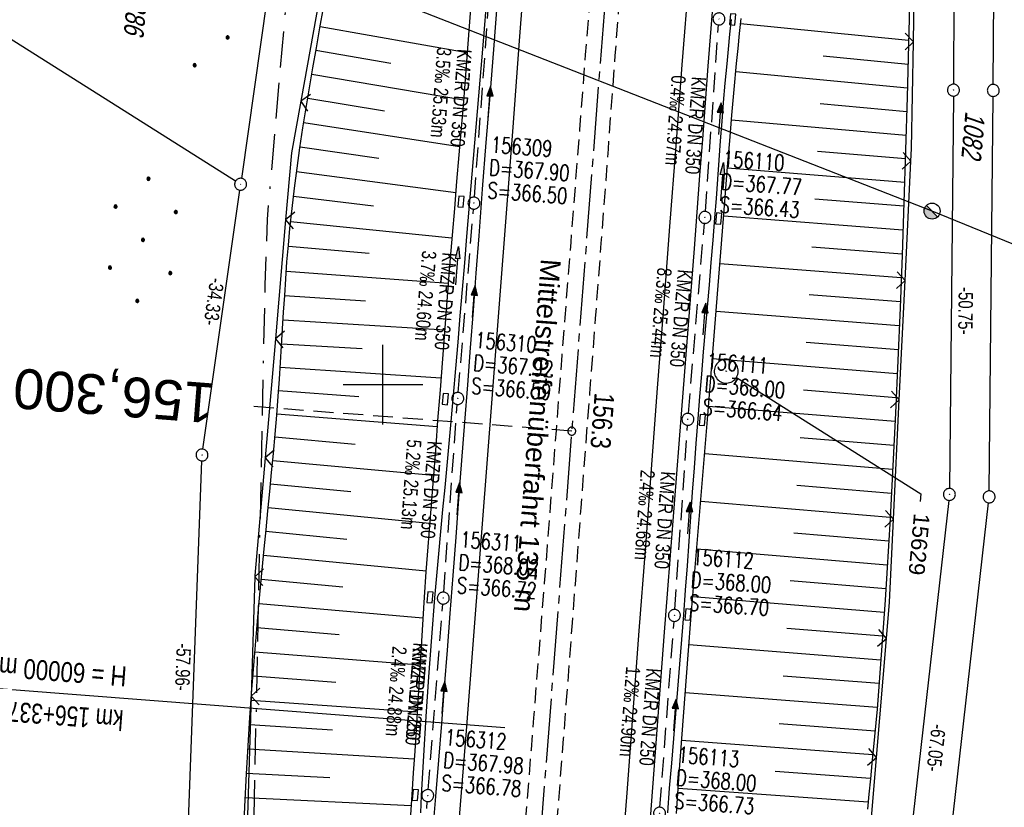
# Model space of a CAD drawing. Extents: x 510944 to 511312, y 468631 to 469578.
# Tile 17 of 30: x 511054 to 511178, y 469147 to 469246. Entities that reach past the tile are written whole.
import ezdxf
from ezdxf import colors
from ezdxf.entities.mleader import LeaderData, LeaderLine
from ezdxf.enums import TextEntityAlignment as Align
from ezdxf.math import Vec2, Vec3

# ---------------------------------------------------------------- set-up
doc = ezdxf.new("R2010")
doc.units = 0
doc.header["$LTSCALE"] = 10
doc.header["$MEASUREMENT"] = 0
for name, pattern in [('ACAD_ISO16W100', [73, 15, -6.5, 15, -6.5, 15, -7, 1, -7]), ('ACHSE', [5.5, 4, -0.5, 0.5, -0.5]), ('AUSGEZOGEN', [0]), ('LT00', [0]), ('LT03', [0.5, 0.3, -0.2]), ('LT11', [0.3, 0.2, -0.1]), ('LT17', [0.15, 0.1, -0.05]), ('STRICHLINIE2', [0.375, 0.25, -0.125])]:
    doc.linetypes.add(name, pattern=pattern)
doc.layers.get('0').update_dxf_attribs({"linetype": 'LT00'})
for name, color, linetype in [('--EK_FBR', 1, 'LT00'), ('--EK_Halt-Pfeil', 4, 'LT00'), ('--EK_Haltung', 7, 'STRICHLINIE2'), ('--EK_Haltung-Text', 140, 'LT00'), ('--EK_Schacht-Text', 5, 'LT00'), ('--EK_ST-93-1', 30, 'LT17'), ('--EL_DFK_AB_L', 21, 'LT00'), ('--EL_DFK_AB_P', 7, 'LT00'), ('--EL_Halt-Pfeil', 4, 'LT00'), ('--EL_Haltung', 182, 'STRICHLINIE2'), ('--EL_Haltung-Text', 182, 'LT00'), ('-AX-093', 35, 'ACHSE'), ('-GRA-20W', 20, 'LT00'), ('-ST-93-1', 250, 'LT00'), ('ABSTAND', 8, 'LT00'), ('BAB-KABEL', 220, 'ACAD_ISO16W100'), ('DFK_AB_L', 21, 'LT00'), ('DFK_AB_P', 7, 'LT00'), ('DFK_FLUR_NR', 250, 'LT00'), ('DFK_GZPKT', 250, 'LT00'), ('DFK_KATASTER', 250, 'LT00'), ('DFK_NUTZUNG', 250, 'LT00'), ('FESTPKT_TEXT_A', 211, 'LT00'), ('MITTELSTREIFEN-Ü_LINIE', 250, 'LT11'), ('MITTELSTREIFEN-Ü_TEXT', 250, 'LT03'), ('PFEIL', 140, 'AUSGEZOGEN'), ('STROM_FREILTG', 80, 'STROMFREILEITUNG'), ('STROM_TEXT', 80, 'Continuous'), ('V098_AFBR_BAB', 250, 'LT00'), ('V098_BOESCH', 250, 'LT00'), ('V098_BOSCHUNG', 250, 'LT00'), ('V098_GRABEN', 250, 'LT00'), ('V098_KA_PRUF', 182, 'LT00'), ('V098_LD_MARK', 250, 'LT00'), ('V098_PKT_AU', 211, 'LT00'), ('V098_RASTER', 250, 'LT00'), ('V098_SINKK', 182, 'LT00'), ('V098_ZAUN', 40, 'LT00')]:
    doc.layers.add(name, color=color, linetype=linetype)
doc.styles.add('Arial', font='ARIAL.TTF')
doc.styles.add('Beschrift', font='ARIAL.TTF')
doc.styles.add('Haltungsbeschriftung', font='ARIAL.TTF', dxfattribs={"width": 0.75})
doc.styles.add('schachtbeschriftung', font='romans.shx', dxfattribs={"width": 0.75, "height": 2})
doc.styles.get("Standard").update_dxf_attribs({"font": 'ARIAL.TTF'})
doc.styles.add('Strom', font='txt-alt.shx')
doc.linetypes.add('STROMFREILEITUNG', pattern='A,12.7,-5.5,["xx",Strom,S=2.5,R=0,X=-2.6,Y=-0.85],-4.35', length=22.55)

# ---------------------------------------------------------------- blocks, each defined once
blk = doc.blocks.new('SYMB7010')
at = {"color": 0, "linetype": 'ByBlock'}
for points in [[(-0.031408, 0.499213), (-0.093728, 0.49134), (-0.15457, 0.475719), (-0.212975, 0.452595), (-0.268021, 0.422333), (-0.31884, 0.385411), (-0.36463, 0.342411), (-0.40467, 0.29401), (-0.438329, 0.240973), (-0.465074, 0.184136), (-0.484486, 0.124395), (-0.496256, 0.062692), (-0.5002, 0)], [(-0.5002, 0), (-0.496256, -0.062692), (-0.484486, -0.124395), (-0.465075, -0.184136), (-0.438329, -0.240973), (-0.404671, -0.29401), (-0.36463, -0.342411), (-0.31884, -0.385411), (-0.268021, -0.422333), (-0.212975, -0.452595), (-0.154571, -0.475719), (-0.093728, -0.49134), (-0.031408, -0.499213), (0.031408, -0.499213)], [(0.5002, 0), (0.496256, 0.062692), (0.484485, 0.124395), (0.465074, 0.184136), (0.438329, 0.240973), (0.40467, 0.29401), (0.36463, 0.342411), (0.31884, 0.385411), (0.268021, 0.422333), (0.212975, 0.452595), (0.15457, 0.475719), (0.093728, 0.49134), (0.031408, 0.499213), (-0.031408, 0.499213)], [(0.031408, -0.499213), (0.093728, -0.491341), (0.15457, -0.475719), (0.212975, -0.452595), (0.268021, -0.422333), (0.31884, -0.385411), (0.36463, -0.342411), (0.404671, -0.294011), (0.438329, -0.240974), (0.465075, -0.184136), (0.484486, -0.124395), (0.496256, -0.062692), (0.500201, 0)]]:
    blk.add_lwpolyline(points, dxfattribs=at)
blk = doc.blocks.new('SYMB0003')
at = {"color": 0, "linetype": 'ByBlock'}
for p, q in [((-0.015712, 0), (0.010166, 0.012015)), ((0, -0.021257), (-0.015712, 0)), ((0.010166, 0.012015), (0, -0.021257))]:
    blk.add_line(p, q, dxfattribs=at)
for points in [[(-0.031395, 0.499013), (-0.093691, 0.491144), (-0.154509, 0.475528), (-0.21289, 0.452414), (-0.267913, 0.422164), (-0.318712, 0.385257), (-0.364484, 0.342274), (-0.404509, 0.293893), (-0.438154, 0.240877), (-0.464888, 0.184062), (-0.484292, 0.124345), (-0.496058, 0.062667), (-0.5, 0)], [(0.5, 0), (0.496057, 0.062667), (0.484292, 0.124345), (0.464888, 0.184062), (0.438153, 0.240877), (0.404509, 0.293893), (0.364484, 0.342274), (0.318712, 0.385257), (0.267913, 0.422164), (0.21289, 0.452414), (0.154509, 0.475528), (0.093691, 0.491144), (0.031395, 0.499013), (-0.031395, 0.499013)], [(-0.5, 0), (-0.496058, -0.062667), (-0.484292, -0.124345), (-0.464888, -0.184062), (-0.438154, -0.240877), (-0.404509, -0.293893), (-0.364485, -0.342274), (-0.318712, -0.385257), (-0.267914, -0.422164), (-0.21289, -0.452414), (-0.154509, -0.475529), (-0.093691, -0.491144), (-0.031395, -0.499014), (0.031395, -0.499014)], [(0.031395, -0.499014), (0.093691, -0.491144), (0.154509, -0.475529), (0.21289, -0.452414), (0.267914, -0.422164), (0.318712, -0.385257), (0.364485, -0.342274), (0.404509, -0.293893), (0.438154, -0.240877), (0.464889, -0.184062), (0.484292, -0.124345), (0.496058, -0.062667), (0.5, 0)]]:
    blk.add_lwpolyline(points, dxfattribs=at)
blk = doc.blocks.new('Ackerland7')
at = {"layer": 'DFK_NUTZUNG', "color": 0, "linetype": 'ByBlock'}
for p, q in [((-4, 3.93), (-4, 3.67)), ((-3.95, 3.63), (-3.95, 3.97)), ((-3.9, 3.99), (-3.9, 3.61)), ((-3.85, 3.6), (-3.85, 4)), ((-3.8, 3.99), (-3.8, 3.61)), ((-3.75, 3.63), (-3.75, 3.97)), ((-3.7, 3.93), (-3.7, 3.67)), ((-3.65, 3.8), (-3.65, 3.8)), ((3.7, 3.93), (3.7, 3.67)), ((3.75, 3.63), (3.75, 3.97)), ((3.8, 3.99), (3.8, 3.61)), ((3.85, 3.6), (3.85, 4)), ((3.9, 3.99), (3.9, 3.61)), ((3.95, 3.63), (3.95, 3.97)), ((4, 3.93), (4, 3.67)), ((4.05, 3.8), (4.05, 3.8)), ((-7.85, 0.13), (-7.85, -0.13)), ((-7.8, -0.17), (-7.8, 0.17)), ((-7.75, 0.19), (-7.75, -0.19)), ((-7.7, -0.2), (-7.7, 0.2)), ((-7.65, 0.19), (-7.65, -0.19)), ((-7.6, -0.17), (-7.6, 0.17)), ((-7.55, 0.13), (-7.55, -0.13)), ((-7.5, 0), (-7.5, 0)), ((-0.15, 0.13), (-0.15, -0.13)), ((-0.1, -0.17), (-0.1, 0.17)), ((-0.05, 0.19), (-0.05, -0.19)), ((0, -0.2), (0, 0.2)), ((0.05, 0.19), (0.05, -0.19)), ((0.1, -0.17), (0.1, 0.17)), ((0.15, 0.13), (0.15, -0.13)), ((0.2, 0), (0.2, 0)), ((7.55, 0.13), (7.55, -0.13)), ((7.6, -0.17), (7.6, 0.17)), ((7.65, 0.19), (7.65, -0.19)), ((7.7, -0.2), (7.7, 0.2)), ((7.75, 0.19), (7.75, -0.19)), ((7.8, -0.17), (7.8, 0.17)), ((7.85, 0.13), (7.85, -0.13)), ((7.9, 0), (7.9, 0)), ((-4, -3.67), (-4, -3.93)), ((-3.95, -3.97), (-3.95, -3.63)), ((-3.9, -3.61), (-3.9, -3.99)), ((-3.85, -4), (-3.85, -3.6)), ((-3.8, -3.61), (-3.8, -3.99)), ((-3.75, -3.97), (-3.75, -3.63)), ((-3.7, -3.67), (-3.7, -3.93)), ((3.7, -3.67), (3.7, -3.93)), ((3.75, -3.97), (3.75, -3.63)), ((3.8, -3.61), (3.8, -3.99)), ((3.85, -4), (3.85, -3.6)), ((3.9, -3.61), (3.9, -3.99)), ((3.95, -3.97), (3.95, -3.63)), ((4, -3.67), (4, -3.93)), ((-3.65, -3.8), (-3.65, -3.8)), ((4.05, -3.8), (4.05, -3.8))]:
    blk.add_line(p, q, dxfattribs=at)
for points in [[(-3.65, 3.8), (-3.67, 3.89), (-3.73, 3.96), (-3.81, 3.99), (-3.89, 3.99), (-3.97, 3.96), (-4.03, 3.89), (-4.05, 3.8), (-4.03, 3.71), (-3.97, 3.64), (-3.89, 3.6), (-3.81, 3.6), (-3.73, 3.64), (-3.67, 3.71), (-3.65, 3.8)], [(4.05, 3.8), (4.03, 3.89), (3.97, 3.96), (3.89, 3.99), (3.81, 3.99), (3.73, 3.96), (3.67, 3.89), (3.65, 3.8), (3.67, 3.71), (3.73, 3.64), (3.81, 3.61), (3.89, 3.61), (3.97, 3.64), (4.03, 3.71), (4.05, 3.8)], [(-7.5, 0), (-7.52, 0.09), (-7.58, 0.16), (-7.66, 0.19), (-7.74, 0.19), (-7.82, 0.16), (-7.88, 0.09), (-7.9, 0)], [(0.2, 0), (0.18, 0.09), (0.12, 0.16), (0.04, 0.19), (-0.04, 0.19), (-0.12, 0.16), (-0.18, 0.09), (-0.2, 0)], [(-0.2, 0), (-0.18, -0.09), (-0.12, -0.16), (-0.04, -0.19), (0.04, -0.19), (0.12, -0.16), (0.18, -0.09), (0.2, 0)], [(7.9, 0), (7.88, 0.09), (7.82, 0.16), (7.74, 0.19), (7.66, 0.19), (7.58, 0.16), (7.52, 0.09), (7.5, 0)], [(7.5, 0), (7.52, -0.09), (7.58, -0.16), (7.66, -0.19), (7.74, -0.19), (7.82, -0.16), (7.88, -0.09), (7.9, 0)], [(-7.9, 0), (-7.88, -0.09), (-7.82, -0.16), (-7.74, -0.19), (-7.66, -0.19), (-7.58, -0.16), (-7.52, -0.09), (-7.5, 0)], [(-3.65, -3.8), (-3.67, -3.71), (-3.73, -3.64), (-3.81, -3.61), (-3.89, -3.61), (-3.97, -3.64), (-4.03, -3.71), (-4.05, -3.8), (-4.03, -3.89), (-3.97, -3.96), (-3.89, -3.99), (-3.81, -3.99), (-3.73, -3.96), (-3.67, -3.89), (-3.65, -3.8)], [(4.05, -3.8), (4.03, -3.71), (3.97, -3.64), (3.89, -3.61), (3.81, -3.61), (3.73, -3.64), (3.67, -3.71), (3.65, -3.8), (3.67, -3.89), (3.73, -3.96), (3.81, -3.99), (3.89, -3.99), (3.97, -3.96), (4.03, -3.89), (4.05, -3.8)]]:
    blk.add_lwpolyline(points, dxfattribs=at)
blk = doc.blocks.new('Pfreil3')
at = {"layer": 'PFEIL'}
blk.add_hatch(color=256, dxfattribs=at).paths.add_polyline_path([(-1.55, 0.27), (-1.55, -0.27), (0, 0)])
for p, q in [((-1.55, 0), (-4.83, 0)), ((-1.55, -0.27), (-1.55, 0.27)), ((-1.55, 0.27), (0, 0)), ((0, 0), (-1.55, -0.27))]:
    blk.add_line(p, q, dxfattribs=at)
blk = doc.blocks.new('SYMB0024')
at = {"color": 0, "linetype": 'ByBlock'}
for p, q in [((-0.5, 0.5), (0, 0)), ((0, 0), (0.5, 0.5))]:
    blk.add_line(p, q, dxfattribs=at)
blk = doc.blocks.new('SYMB0652')
at = {"color": 0, "linetype": 'ByBlock'}
blk.add_lwpolyline([(-0.15, -0.075), (0.15, -0.075), (0.15, 0.075), (-0.15, 0.075), (-0.15, -0.075)], dxfattribs=at)
blk = doc.blocks.new('SYMB0070')
at = {"color": 0, "linetype": 'ByBlock'}
for p, q in [((-0.5, 0), (0.2, 0)), ((0.5, 0), (0.2, 0.1)), ((0.2, 0.1), (0.2, 0)), ((0.468, 0), (0.21, 0.086)), ((0.21, 0.086), (0.21, -0.086)), ((0.21, -0.086), (0.468, 0)), ((0.22, -0.072), (0.437, 0)), ((0.23, -0.058), (0.405, 0)), ((0.24, -0.045), (0.374, 0)), ((0.342, 0), (0.25, 0.031)), ((0.25, 0.031), (0.25, -0.031)), ((0.25, -0.031), (0.342, 0)), ((0.26, -0.017), (0.31, 0)), ((0.27, -0.003), (0.279, 0))]:
    blk.add_line(p, q, dxfattribs=at)
for points in [[(0.2, 0), (0.2, -0.1), (0.5, 0)], [(0.437, 0), (0.22, 0.072), (0.22, -0.072)], [(0.405, 0), (0.23, 0.058), (0.23, -0.058)], [(0.374, 0), (0.24, 0.045), (0.24, -0.045)], [(0.31, 0), (0.26, 0.017), (0.26, -0.017)], [(0.279, 0), (0.27, 0.003), (0.27, -0.003)]]:
    blk.add_lwpolyline(points, dxfattribs=at)
blk = doc.blocks.new('Ackerland3')
at = {"layer": 'DFK_NUTZUNG', "color": 0, "linetype": 'ByBlock'}
for p, q in [((-0.15, 2.66), (-0.15, 2.4)), ((-0.1, 2.36), (-0.1, 2.7)), ((-0.05, 2.72), (-0.05, 2.34)), ((0, 2.33), (0, 2.73)), ((0.05, 2.72), (0.05, 2.34)), ((0.1, 2.36), (0.1, 2.7)), ((0.15, 2.66), (0.15, 2.4)), ((0.2, 2.53), (0.2, 2.53)), ((-4, -1.14), (-4, -1.4)), ((-3.95, -1.44), (-3.95, -1.1)), ((-3.9, -1.07), (-3.9, -1.46)), ((-3.85, -1.46), (-3.85, -1.07)), ((-3.8, -1.07), (-3.8, -1.46)), ((-3.75, -1.44), (-3.75, -1.1)), ((-3.7, -1.14), (-3.7, -1.4)), ((3.7, -1.14), (3.7, -1.4)), ((3.75, -1.44), (3.75, -1.1)), ((3.8, -1.07), (3.8, -1.46)), ((3.85, -1.46), (3.85, -1.07)), ((3.9, -1.07), (3.9, -1.46)), ((3.95, -1.44), (3.95, -1.1)), ((4, -1.14), (4, -1.4)), ((-3.65, -1.27), (-3.65, -1.26)), ((4.05, -1.27), (4.05, -1.26))]:
    blk.add_line(p, q, dxfattribs=at)
for points in [[(0.2, 2.53), (0.18, 2.62), (0.12, 2.69), (0.04, 2.73), (-0.04, 2.73), (-0.12, 2.69), (-0.18, 2.62), (-0.2, 2.53), (-0.18, 2.45), (-0.12, 2.38), (-0.04, 2.34), (0.04, 2.34), (0.12, 2.38), (0.18, 2.45), (0.2, 2.53)], [(-3.65, -1.27), (-3.67, -1.18), (-3.73, -1.11), (-3.81, -1.07), (-3.89, -1.07), (-3.97, -1.11), (-4.03, -1.18), (-4.05, -1.27)], [(4.05, -1.27), (4.03, -1.18), (3.97, -1.11), (3.89, -1.07), (3.81, -1.07), (3.73, -1.11), (3.67, -1.18), (3.65, -1.27)], [(-4.05, -1.27), (-4.03, -1.35), (-3.97, -1.42), (-3.89, -1.46), (-3.81, -1.46), (-3.73, -1.42), (-3.67, -1.35), (-3.65, -1.27)], [(3.65, -1.27), (3.67, -1.35), (3.73, -1.42), (3.81, -1.46), (3.89, -1.46), (3.97, -1.42), (4.03, -1.35), (4.05, -1.27)]]:
    blk.add_lwpolyline(points, dxfattribs=at)
blk = doc.blocks.new('_None')
blk = doc.blocks.new('SYMB2')
at = {"color": 0, "linetype": 'ByBlock', "flags": 128}
for points in [[(-0.031395, 0.499013), (-0.093691, 0.491144), (-0.154509, 0.475528), (-0.21289, 0.452414), (-0.267913, 0.422164), (-0.318712, 0.385257), (-0.364484, 0.342274), (-0.404509, 0.293893), (-0.438154, 0.240877), (-0.464888, 0.184062), (-0.484292, 0.124345), (-0.496058, 0.062667), (-0.5, 0)], [(-0.5, 0), (-0.496058, -0.062667), (-0.484292, -0.124345), (-0.464888, -0.184062), (-0.438154, -0.240877), (-0.404509, -0.293893), (-0.364485, -0.342274), (-0.318712, -0.385257), (-0.267914, -0.422164), (-0.21289, -0.452414), (-0.154509, -0.475529), (-0.093691, -0.491144), (-0.031395, -0.499014), (0.031395, -0.499014)], [(0.5, 0), (0.496057, 0.062667), (0.484292, 0.124345), (0.464888, 0.184062), (0.438153, 0.240877), (0.404509, 0.293893), (0.364484, 0.342274), (0.318712, 0.385257), (0.267913, 0.422164), (0.21289, 0.452414), (0.154509, 0.475528), (0.093691, 0.491144), (0.031395, 0.499013), (-0.031395, 0.499013)], [(0.031395, -0.499014), (0.093691, -0.491144), (0.154509, -0.475529), (0.21289, -0.452414), (0.267914, -0.422164), (0.318712, -0.385257), (0.364485, -0.342274), (0.404509, -0.293893), (0.438154, -0.240877), (0.464889, -0.184062), (0.484292, -0.124345), (0.496058, -0.062667), (0.5, 0)]]:
    blk.add_lwpolyline(points, dxfattribs=at)

msp = doc.modelspace()

# ---------------------------------------------------------------- hatches: boundary and pattern name
at = {"layer": 'STROM_TEXT'}
h = msp.add_hatch(color=256, dxfattribs=at)
h.paths.add_polyline_path([(511169.6, 469221.09), (511168.9, 469221.8), (511167.9, 469221.8, 0.668179)])
h.paths.add_polyline_path([(511167.9, 469221.8), (511168.9, 469221.8), (511168.19, 469222.51, 0.198912)])

# ---------------------------------------------------------------- linework, layer by layer
at = {"layer": '--EK_FBR'}
for points in [[(511114.39, 469248.66), (511114.13, 469245.38), (511113.87, 469242.1), (511113.4, 469236.25), (511112.93, 469230.39), (511112.47, 469224.54), (511112.02, 469218.68), (511111.66, 469214), (511111.3, 469209.33), (511110.95, 469204.65), (511110.59, 469199.98), (511110.24, 469195.3), (511109.87, 469190.5), (511109.5, 469185.69), (511109.13, 469180.88), (511108.76, 469176.07), (511108.39, 469171.27), (511108.04, 469166.67), (511107.69, 469162.08), (511107.33, 469157.49), (511106.97, 469152.89), (511106.61, 469148.3), (511106.32, 469144.81)], [(511133.55, 469145.56), (511133.86, 469149.45), (511134.15, 469153.35), (511134.44, 469157.24), (511134.74, 469161.14), (511135.03, 469165.04), (511135.32, 469168.93), (511135.69, 469173.77), (511136.07, 469178.61), (511136.45, 469183.45), (511136.83, 469188.29), (511137.21, 469193.13), (511137.84, 469201.11), (511138.46, 469209.1), (511139.07, 469217.09), (511139.42, 469221.67), (511139.77, 469226.25), (511140.12, 469230.82), (511140.47, 469235.4), (511140.82, 469239.98), (511141.18, 469244.72), (511141.55, 469249.47)]]:
    msp.add_lwpolyline(points, dxfattribs=at)
at = {"layer": '--EK_Haltung'}
for p, q in [((511111.48, 469223.54), (511113.25, 469247.51)), ((511140.46, 469221.76), (511142.1, 469245.17)), ((511109.45, 469199.03), (511111.36, 469222.05)), ((511138.32, 469196.41), (511140.34, 469220.26)), ((511107.62, 469173.97), (511109.33, 469197.53)), ((511136.63, 469171.79), (511138.21, 469194.91)), ((511105.68, 469149.16), (511107.51, 469172.47)), ((511134.76, 469146.96), (511136.52, 469170.29)), ((511103.8, 469124.36), (511105.56, 469147.67))]:
    msp.add_line(p, q, dxfattribs=at)
at = {"layer": '--EK_ST-93-1', "ltscale": 2.5}
msp.add_line((511123.69, 469194.18), (511083.81, 469197.26), dxfattribs=at)
at = {"layer": '--EL_DFK_AB_L'}
for p, q in [((511172.12, 469324.52), (511171.58, 469237.73)), ((511088.65, 469270.84), (511082.25, 469225.91)), ((511171.57, 469236.23), (511171.08, 469186.98)), ((511077.41, 469191.92), (511082.03, 469224.43)), ((511075.2, 469134.01), (511077.27, 469190.43)), ((511170.99, 469185.48), (511163.61, 469120.36))]:
    msp.add_line(p, q, dxfattribs=at)
at = {"layer": '--EL_Haltung'}
for p, q in [((511111.48, 469223.54), (511113.25, 469247.51)), ((511140.46, 469221.76), (511142.1, 469245.17)), ((511109.45, 469199.03), (511111.36, 469222.05)), ((511138.32, 469196.41), (511140.34, 469220.26)), ((511107.62, 469173.97), (511109.33, 469197.53)), ((511136.63, 469171.79), (511138.21, 469194.91)), ((511105.68, 469149.16), (511107.51, 469172.47)), ((511134.76, 469146.96), (511136.52, 469170.29)), ((511103.8, 469124.36), (511105.56, 469147.67))]:
    msp.add_line(p, q, dxfattribs=at)
at = {"layer": '-AX-093', "ltscale": 0.2}
msp.add_lwpolyline([(511152.43, 469566.36), (511081.2, 468644.03)], dxfattribs=at)
at = {"layer": '-GRA-20W', "flags": 128}
for points in [[(511094.54, 469158.53), (511037.71, 469162.92)], [(511115.29, 469156.93), (511094.54, 469158.53)]]:
    msp.add_lwpolyline(points, dxfattribs=at)
at = {"layer": 'BAB-KABEL', "ltscale": 0.03, "flags": 128}
msp.add_lwpolyline([(511128.8, 469568.48), (511130.66, 469554.69), (511130.4, 469544.67), (511121.69, 469477.4), (511110.85, 469395.15), (511107.13, 469378.45), (511101.43, 469355.77), (511093.59, 469323.39), (511088.17, 469303.11), (511089.88, 469286.84), (511089.46, 469281.57), (511089.46, 469270.75), (511088.74, 469258.58), (511085.47, 469220.78), (511085.18, 469212.49), (511083.8, 469145.67), (511082.55, 469091.52), (511081.17, 469074.95), (511078.82, 469044.74), (511075.79, 469013.68), (511074.41, 469001.66), (511074.96, 468973.65), (511074.82, 468945.92), (511077.85, 468903.81), (511078.12, 468901.47), (511076.47, 468873.2), (511075.36, 468849.74), (511073.57, 468830.28), (511071.91, 468812.06), (511069.57, 468791.37), (511064.59, 468748.44), (511063.49, 468733.84), (511060.19, 468701.53), (511057.08, 468664.66), (511056.43, 468650.82), (511056.15, 468646.28)], dxfattribs=at)
at = {"layer": 'DFK_AB_L'}
for p, q in [((511172.12, 469324.52), (511171.58, 469237.73)), ((511088.65, 469270.84), (511082.25, 469225.91)), ((511171.57, 469236.23), (511171.08, 469186.98)), ((511077.41, 469191.92), (511082.03, 469224.43)), ((511075.2, 469134.01), (511077.27, 469190.43)), ((511170.99, 469185.48), (511163.61, 469120.36))]:
    msp.add_line(p, q, dxfattribs=at)
at = {"layer": 'DFK_KATASTER'}
for p, q in [((511176.58, 469237.7), (511177.11, 469323.38)), ((511081.51, 469225.57), (511049.45, 469245.79)), ((511176.07, 469186.67), (511176.57, 469236.2)), ((511168.56, 469119.67), (511175.98, 469185.17))]:
    msp.add_line(p, q, dxfattribs=at)
at = {"layer": 'MITTELSTREIFEN-Ü_LINIE', "flags": 128}
for points in [[(511116.78, 469130.1), (511117.08, 469134.09), (511117.38, 469138.09), (511117.68, 469142.08), (511117.99, 469146.08), (511118.3, 469150.11), (511118.62, 469154.15), (511118.94, 469158.18), (511119.26, 469162.22), (511119.59, 469166.25), (511119.9, 469170.29), (511120.28, 469175.08), (511120.65, 469179.87), (511121.02, 469184.66), (511121.39, 469189.46), (511121.76, 469194.25), (511122.12, 469198.98), (511122.49, 469203.71), (511122.86, 469208.44), (511123.23, 469213.17), (511123.6, 469217.9), (511123.97, 469222.6), (511124.33, 469227.3), (511124.7, 469232.01), (511125.06, 469236.71), (511125.43, 469241.41), (511125.8, 469246.05), (511126.17, 469250.68), (511126.54, 469255.32), (511126.91, 469259.95), (511127.27, 469264.59)], [(511120.7, 469129.86), (511121.01, 469133.87), (511121.31, 469137.88), (511121.62, 469141.89), (511121.92, 469145.9), (511122.29, 469150.74), (511122.67, 469155.58), (511123.04, 469160.42), (511123.41, 469165.26), (511123.78, 469170.1), (511124.14, 469174.91), (511124.5, 469179.72), (511124.87, 469184.53), (511125.23, 469189.34), (511125.59, 469194.15), (511125.96, 469198.88), (511126.32, 469203.61), (511126.68, 469208.33), (511127.04, 469213.06), (511127.4, 469217.79), (511127.69, 469221.71), (511127.99, 469225.64), (511128.28, 469229.56), (511128.57, 469233.49), (511128.86, 469237.41), (511129.15, 469241.33), (511129.59, 469247.1), (511130.04, 469252.86), (511130.49, 469258.63), (511130.96, 469264.39)]]:
    msp.add_lwpolyline(points, dxfattribs=at)
at = {"layer": 'STROM_FREILTG', "ltscale": 0.05, "flags": 128}
msp.add_lwpolyline([(511278.53, 469177.03), (511168.9, 469221.8), (511089.46, 469252.94), (511000.34, 469287.83)], dxfattribs=at)
at = {"layer": 'STROM_TEXT'}
msp.add_line((511169.6, 469221.09), (511168.19, 469222.51), dxfattribs=at)
msp.add_circle((511168.9, 469221.8), 1, dxfattribs=at)
at = {"layer": 'V098_AFBR_BAB'}
for points in [[(511114.39, 469248.66), (511114.13, 469245.38), (511113.87, 469242.1), (511113.4, 469236.25), (511112.93, 469230.39), (511112.47, 469224.54), (511112.02, 469218.68), (511111.66, 469214), (511111.3, 469209.33), (511110.95, 469204.65), (511110.59, 469199.98), (511110.24, 469195.3), (511109.87, 469190.5), (511109.5, 469185.69), (511109.13, 469180.88), (511108.76, 469176.07), (511108.39, 469171.27), (511108.04, 469166.67), (511107.69, 469162.08), (511107.33, 469157.49), (511106.97, 469152.89), (511106.61, 469148.3), (511106.32, 469144.81)], [(511133.55, 469145.56), (511133.86, 469149.45), (511134.15, 469153.35), (511134.44, 469157.24), (511134.74, 469161.14), (511135.03, 469165.04), (511135.32, 469168.93), (511135.69, 469173.77), (511136.07, 469178.61), (511136.45, 469183.45), (511136.83, 469188.29), (511137.21, 469193.13), (511137.84, 469201.11), (511138.46, 469209.1), (511139.07, 469217.09), (511139.42, 469221.67), (511139.77, 469226.25), (511140.12, 469230.82), (511140.47, 469235.4), (511140.82, 469239.98), (511141.18, 469244.72), (511141.55, 469249.47)]]:
    msp.add_lwpolyline(points, dxfattribs=at)
at = {"layer": 'V098_BOESCH'}
for points in [[(511166.11, 469249.34), (511165.95, 469242.73), (511165.78, 469236.11), (511165.58, 469229.5), (511165.37, 469222.88), (511165.14, 469216.27), (511164.88, 469209.65), (511164.61, 469203.04), (511164.3, 469196.43), (511163.97, 469189.82), (511163.62, 469183.21), (511163.42, 469179.79), (511163.21, 469176.36), (511163, 469172.94), (511162.77, 469169.52), (511162.53, 469166.1), (511162.26, 469162.68), (511161.99, 469159.26), (511161.69, 469155.85), (511161.36, 469152.44), (511161.17, 469150.53), (511160.98, 469148.61), (511160.79, 469146.7)], [(511082.52, 469142.93), (511082.69, 469147.04), (511082.89, 469151.16), (511083.09, 469154.69), (511083.32, 469158.22), (511083.57, 469161.75), (511083.84, 469165.28), (511084.13, 469168.81), (511084.43, 469172.34), (511084.76, 469175.87), (511085.09, 469179.39), (511085.33, 469181.79), (511085.56, 469184.19), (511085.8, 469186.59), (511086.03, 469188.98), (511086.25, 469191.38), (511086.47, 469193.78), (511086.67, 469196.18), (511086.86, 469198.58), (511087.01, 469200.69), (511087.14, 469202.79), (511087.27, 469204.9), (511087.4, 469207), (511087.53, 469209.1), (511087.67, 469211.21), (511087.81, 469213.31), (511087.96, 469215.41), (511088.14, 469217.51), (511088.33, 469219.61), (511088.6, 469222.14), (511088.9, 469224.67), (511089.23, 469227.2), (511089.58, 469229.72), (511089.96, 469232.24), (511090.36, 469234.76), (511090.78, 469237.27), (511091.21, 469239.79), (511091.65, 469242.3), (511092.09, 469244.81), (511092.54, 469247.32)]]:
    msp.add_lwpolyline(points, dxfattribs=at)
at = {"layer": 'V098_BOSCHUNG'}
for p, q in [((511092.12, 469244.97), (511110.58, 469241.7)), ((511144.87, 469245.34), (511165.96, 469243.25)), ((511091.59, 469241.99), (511100.97, 469240.36)), ((511155.23, 469241.3), (511165.89, 469240.24)), ((511091.07, 469238.99), (511110.11, 469235.76)), ((511144.28, 469239.34), (511165.81, 469237.26)), ((511090.56, 469235.98), (511100.21, 469234.4)), ((511154.86, 469235.3), (511165.73, 469234.31)), ((511090.07, 469232.94), (511109.61, 469229.89)), ((511143.73, 469233.27), (511165.64, 469231.35)), ((511089.61, 469229.87), (511099.49, 469228.44)), ((511154.51, 469229.31), (511165.55, 469228.39)), ((511089.17, 469226.77), (511109.13, 469224.15)), ((511143.23, 469227.22), (511165.46, 469225.41)), ((511088.77, 469223.66), (511098.83, 469222.47)), ((511154.17, 469223.32), (511165.36, 469222.44)), ((511088.42, 469220.51), (511108.66, 469218.46)), ((511142.75, 469221.2), (511165.25, 469219.45)), ((511088.13, 469217.39), (511098.28, 469216.5)), ((511153.83, 469217.33), (511165.15, 469216.45)), ((511087.88, 469214.27), (511108.2, 469212.75)), ((511142.28, 469215.22), (511165.03, 469213.45)), ((511087.66, 469211.19), (511097.82, 469210.52)), ((511153.48, 469211.34), (511164.92, 469210.45)), ((511141.81, 469209.24), (511164.79, 469207.45)), ((511087.47, 469208.15), (511107.75, 469206.9)), ((511087.29, 469205.15), (511097.4, 469204.53)), ((511153.12, 469205.35), (511164.67, 469204.43)), ((511141.34, 469203.28), (511164.53, 469201.42)), ((511087.1, 469202.2), (511107.28, 469200.88)), ((511086.91, 469199.27), (511096.98, 469198.54)), ((511152.75, 469199.36), (511164.4, 469198.41)), ((511140.86, 469197.31), (511164.25, 469195.41)), ((511086.69, 469196.36), (511106.81, 469194.75)), ((511086.44, 469193.44), (511096.5, 469192.56)), ((511152.36, 469193.37), (511164.1, 469192.4)), ((511140.37, 469191.36), (511163.95, 469189.39)), ((511086.17, 469190.51), (511106.32, 469188.64)), ((511085.89, 469187.56), (511095.99, 469186.59)), ((511151.95, 469187.38), (511163.79, 469186.38)), ((511085.6, 469184.59), (511105.85, 469182.61)), ((511139.87, 469185.4), (511163.63, 469183.38)), ((511085.31, 469181.6), (511095.47, 469180.61)), ((511151.54, 469181.4), (511163.46, 469180.39)), ((511085.01, 469178.59), (511105.41, 469176.65)), ((511139.37, 469179.4), (511163.28, 469177.4)), ((511084.73, 469175.58), (511094.97, 469174.63)), ((511151.11, 469175.41), (511163.09, 469174.42)), ((511138.87, 469173.4), (511162.9, 469171.44)), ((511084.45, 469172.55), (511105.01, 469170.73)), ((511084.19, 469169.52), (511094.51, 469168.65)), ((511150.66, 469169.43), (511162.7, 469168.46)), ((511138.39, 469167.39), (511162.48, 469165.48)), ((511083.94, 469166.49), (511104.65, 469164.82)), ((511083.7, 469163.44), (511094.09, 469162.66)), ((511150.2, 469163.44), (511162.25, 469162.52)), ((511137.93, 469161.37), (511162.01, 469159.54)), ((511083.47, 469160.4), (511104.3, 469158.94)), ((511083.26, 469157.35), (511093.69, 469156.67)), ((511149.73, 469157.46), (511161.75, 469156.57)), ((511137.48, 469155.36), (511161.48, 469153.59)), ((511083.07, 469154.3), (511103.93, 469153.05)), ((511082.89, 469151.24), (511093.32, 469150.68)), ((511149.22, 469151.48), (511161.18, 469150.62)), ((511137.04, 469149.34), (511160.88, 469147.65)), ((511082.74, 469148.18), (511103.53, 469147.2))]:
    msp.add_line(p, q, dxfattribs=at)
at = {"layer": 'V098_GRABEN'}
for points in [[(511111.12, 469248.87), (511110.88, 469245.57), (511110.63, 469242.27), (511110.36, 469238.92), (511110.09, 469235.56), (511109.81, 469232.21), (511109.53, 469228.85), (511109.24, 469225.5), (511108.96, 469222.14), (511108.68, 469218.79), (511108.37, 469214.91), (511108.07, 469211.03), (511107.77, 469207.15), (511107.47, 469203.26), (511107.17, 469199.38), (511106.86, 469195.5), (511106.62, 469192.34), (511106.37, 469189.17), (511106.12, 469186), (511105.87, 469182.84), (511105.63, 469179.67), (511105.4, 469176.5), (511105.18, 469173.33), (511105, 469170.58), (511104.83, 469167.82), (511104.67, 469165.06), (511104.5, 469162.3), (511104.34, 469159.54), (511104.17, 469156.78), (511103.99, 469154.02), (511103.81, 469151.26), (511103.62, 469148.5), (511103.44, 469146)], [(511104.75, 469146.26), (511104.85, 469148.44), (511105.11, 469153.41), (511105.41, 469158.37), (511105.75, 469163.34), (511106.12, 469168.3), (511106.52, 469173.26), (511106.77, 469176.03), (511107.01, 469178.79), (511107.27, 469181.56), (511107.53, 469184.33), (511107.79, 469187.09), (511108.04, 469189.86), (511108.3, 469192.63), (511108.56, 469195.39), (511108.85, 469198.71), (511109.14, 469202.02), (511109.42, 469205.34), (511109.7, 469208.66), (511109.98, 469211.97), (511110.26, 469215.29), (511110.53, 469218.6), (511110.87, 469222.53), (511111.2, 469226.45), (511111.54, 469230.37), (511111.88, 469234.29), (511112.21, 469238.22), (511112.55, 469242.14), (511112.76, 469244.7), (511112.97, 469247.26)], [(511135.73, 469146.25), (511135.97, 469149.37), (511136.23, 469152.48), (511136.48, 469155.58), (511136.74, 469158.69), (511137, 469161.8), (511137.26, 469164.91), (511137.51, 469168.02), (511137.75, 469171.13), (511137.98, 469174.2), (511138.21, 469177.28), (511138.43, 469180.35), (511138.64, 469183.42), (511138.86, 469186.5), (511139.08, 469189.57), (511139.31, 469192.64), (511139.54, 469195.72), (511139.77, 469198.52), (511140, 469201.33), (511140.23, 469204.13), (511140.47, 469206.94), (511140.72, 469209.75), (511140.96, 469212.55), (511141.19, 469215.36), (511141.42, 469218.16), (511141.64, 469220.97), (511141.83, 469223.38), (511142.01, 469225.8), (511142.19, 469228.21), (511142.37, 469230.62), (511142.55, 469233.04), (511142.74, 469235.45), (511142.95, 469237.86), (511143.17, 469240.27), (511143.35, 469242.14), (511143.54, 469244.01), (511143.73, 469245.87)], [(511136.82, 469146.17), (511137.17, 469151.15), (511137.53, 469156.12), (511137.91, 469161.1), (511138.29, 469166.08), (511138.68, 469171.05), (511138.97, 469174.56), (511139.26, 469178.08), (511139.55, 469181.59), (511139.84, 469185.1), (511140.14, 469188.61), (511140.43, 469192.12), (511140.72, 469195.63), (511141.06, 469199.84), (511141.4, 469204.04), (511141.73, 469208.25), (511142.06, 469212.46), (511142.39, 469216.66), (511142.72, 469220.87), (511142.98, 469224.11), (511143.24, 469227.36), (511143.51, 469230.6), (511143.78, 469233.84), (511144.07, 469237.08), (511144.38, 469240.32), (511144.56, 469242.21), (511144.75, 469244.09), (511144.94, 469245.98)]]:
    msp.add_lwpolyline(points, dxfattribs=at)
at = {"layer": 'V098_LD_MARK'}
for points in [[(511109.62, 469145.73), (511110.47, 469156.56), (511111.32, 469167.38), (511112.16, 469178.21), (511113, 469189.04), (511113.84, 469199.86), (511114.68, 469210.69), (511115.51, 469221.52), (511116.33, 469232.35), (511117.15, 469243.18), (511117.96, 469254)], [(511138.36, 469251.07), (511137.51, 469240.16), (511136.74, 469230.01), (511135.96, 469219.86), (511135.19, 469209.7), (511134.42, 469199.55), (511133.65, 469189.4), (511132.89, 469179.25), (511132.12, 469169.1), (511131.35, 469158.95), (511130.58, 469148.79), (511129.81, 469138.64)]]:
    msp.add_lwpolyline(points, dxfattribs=at)
at = {"layer": 'V098_RASTER'}
for p, q in [((511100, 469195), (511100, 469205)), ((511105, 469200), (511095, 469200))]:
    msp.add_line(p, q, dxfattribs=at)
at = {"layer": 'V098_ZAUN'}
for p, q in [((511166.57, 469243.06), (511166.83, 469258.06)), ((511092.33, 469250.34), (511089.68, 469235.58)), ((511165.52, 469213.08), (511166.25, 469228.06)), ((511087.79, 469220.71), (511086.5, 469205.77)), ((511164.79, 469198.1), (511165.52, 469213.08)), ((511086.5, 469205.77), (511085.21, 469190.82)), ((511164.06, 469183.12), (511164.79, 469198.1)), ((511083.92, 469175.88), (511083.46, 469160.89)), ((511161.93, 469153.2), (511163.17, 469168.14)), ((511083.46, 469160.89), (511083, 469145.89)), ((511160.68, 469138.25), (511161.93, 469153.2))]:
    msp.add_line(p, q, dxfattribs=at)
for points in [[(511166.25, 469228.06), (511166.33, 469229.64), (511166.57, 469243.06)], [(511089.68, 469235.58), (511088.52, 469229.13), (511087.79, 469220.71)], [(511085.21, 469190.82), (511083.93, 469176.04), (511083.92, 469175.88)], [(511163.17, 469168.14), (511163.55, 469172.69), (511164.06, 469183.12)]]:
    msp.add_lwpolyline(points, dxfattribs=at)

# ---------------------------------------------------------------- block references
at = {"layer": '--EK_Halt-Pfeil', "yscale": 4, "zscale": 4}
for p, xscale, rotation in [((511113.36, 469235.45), 3.999999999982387, 85.75864999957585), ((511142.28, 469233.39), 4.000000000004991, 85.97549000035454), ((511111.4, 469210.45), 4.000000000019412, 85.25850999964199), ((511140.33, 469208.25), 4.000000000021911, 85.1606300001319), ((511109.47, 469185.68), 4.000000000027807, 85.84957999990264), ((511138.41, 469183.28), 4.00000000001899, 86.0909000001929), ((511107.59, 469160.74), 3.999999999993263, 85.51032999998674), ((511136.64, 469158.55), 4.000000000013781, 85.69221000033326)]:
    msp.add_blockref('SYMB0070', p, dxfattribs=dict(at, xscale=xscale, rotation=rotation))
at = {"layer": '--EL_DFK_AB_P', "xscale": 1.500000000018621, "yscale": 1.5, "zscale": 1.5, "rotation": 264.7377099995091}
for p in [(511171.58, 469236.98), (511082.14, 469225.17), (511077.3, 469191.18), (511171.07, 469186.23)]:
    msp.add_blockref('SYMB0003', p, dxfattribs=at)
at = {"layer": '--EL_Halt-Pfeil', "yscale": 4, "zscale": 4}
for p, xscale, rotation in [((511113.36, 469235.45), 3.999999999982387, 85.75864999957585), ((511142.28, 469233.39), 4.00000000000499, 85.97549000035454), ((511111.4, 469210.45), 4.000000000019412, 85.25850999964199), ((511140.33, 469208.25), 4.000000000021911, 85.1606300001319), ((511109.47, 469185.68), 4.000000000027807, 85.84957999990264), ((511138.41, 469183.28), 4.00000000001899, 86.0909000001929), ((511107.59, 469160.74), 3.999999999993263, 85.51032999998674), ((511136.64, 469158.55), 4.000000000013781, 85.69221000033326)]:
    msp.add_blockref('SYMB0070', p, dxfattribs=dict(at, xscale=xscale, rotation=rotation))
at = {"layer": '-ST-93-1', "rotation": 274.1956499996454}
msp.add_blockref('SYMB2', (511123.69, 469194.18), dxfattribs=at)
at = {"layer": 'DFK_AB_P', "xscale": 1.500000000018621, "yscale": 1.5, "zscale": 1.5, "rotation": 264.7377099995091}
for p in [(511171.58, 469236.98), (511082.14, 469225.17), (511077.3, 469191.18), (511171.07, 469186.23)]:
    msp.add_blockref('SYMB0003', p, dxfattribs=at)
at = {"layer": 'DFK_GZPKT', "xscale": 1.500000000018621, "yscale": 1.5, "zscale": 1.5, "rotation": 264.7377099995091}
for p in [(511176.58, 469236.95), (511176.06, 469185.92)]:
    msp.add_blockref('SYMB7010', p, dxfattribs=at)
at = {"layer": 'DFK_NUTZUNG'}
for name, p, rotation in [('Ackerland3', (511077.99, 469243.83), 264.7376999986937), ('Ackerland7', (511069.88, 469218.19), 264.7376999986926)]:
    msp.add_blockref(name, p, dxfattribs=dict(at, rotation=rotation))
at = {"layer": 'PFEIL'}
for p, rotation in [((511142.72, 469227.9), 85.4313584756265), ((511109.49, 469217.36), 85.54587045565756)]:
    msp.add_blockref('Pfreil3', p, dxfattribs=dict(at, rotation=rotation))
at = {"layer": 'V098_KA_PRUF', "xscale": 1.500000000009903, "yscale": 1.5, "zscale": 1.5, "rotation": 264.8601000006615}
for p in [(511142.16, 469245.92), (511111.42, 469222.8), (511140.4, 469221.01), (511109.39, 469198.28), (511138.26, 469195.66), (511107.57, 469173.22), (511136.57, 469171.04), (511105.62, 469148.42), (511134.7, 469146.21)]:
    msp.add_blockref('SYMB0003', p, dxfattribs=at)
at = {"layer": 'V098_PKT_AU', "xscale": 3.000000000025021, "yscale": 3, "zscale": 3, "rotation": 264.8600999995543}
msp.add_blockref('SYMB0003', (511143.07, 469201.71), dxfattribs=at)
at = {"layer": 'V098_SINKK', "xscale": 4.499999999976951, "yscale": 4.5, "zscale": 4.5, "rotation": 264.860099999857}
for p in [(511143.87, 469245.86), (511109.78, 469222.98), (511142.13, 469220.86), (511107.84, 469198.2), (511140.09, 469195.57), (511105.89, 469173.31), (511138.29, 469171.15), (511104.08, 469148.49)]:
    msp.add_blockref('SYMB0652', p, dxfattribs=at)
at = {"layer": 'V098_ZAUN', "yscale": 2.099999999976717, "zscale": 2.1}
for p, xscale, rotation in [((511166.57, 469243.06), 2.100000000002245, 88.99380000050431), ((511089.68, 469235.58), 2.099999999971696, 259.8002300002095), ((511166.25, 469228.06), 2.100000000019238, 87.2038299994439), ((511087.79, 469220.71), 2.100000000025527, 265.059429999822), ((511165.52, 469213.08), 2.100000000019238, 87.2038299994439), ((511086.5, 469205.77), 2.100000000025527, 265.059429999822), ((511164.79, 469198.1), 2.100000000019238, 87.2038299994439), ((511085.21, 469190.82), 2.100000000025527, 265.059429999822), ((511164.06, 469183.12), 2.100000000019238, 87.2038299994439), ((511083.92, 469175.88), 2.100000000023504, 268.2296399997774), ((511163.17, 469168.14), 2.100000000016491, 85.24127000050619), ((511083.46, 469160.89), 2.100000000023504, 268.2296399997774), ((511161.93, 469153.2), 2.100000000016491, 85.24127000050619)]:
    msp.add_blockref('SYMB0024', p, dxfattribs=dict(at, xscale=xscale, rotation=rotation))

# ---------------------------------------------------------------- texts
at = {"layer": '--EK_Haltung-Text', "style": 'Haltungsbeschriftung', "width": 0.75}
for s, rotation, p in [('3.5‰ 25.53m', -94.2413, (511106.81, 469242.38)), ('KMZR DN 350', -94.2413, (511109.36, 469242.19)), ('0.4‰ 24.97m', -94.0245, (511136.22, 469238.9)), ('KMZR DN 350', -94.0245, (511138.77, 469238.72)), ('3.7‰ 24.60m', -94.7415, (511104.93, 469216.88)), ('KMZR DN 350', -94.7415, (511107.48, 469216.66)), ('8.3‰ 25.44m', -94.8394, (511134.46, 469214.74)), ('KMZR DN 350', -94.8394, (511137.01, 469214.52)), ('5.2‰ 25.13m', -94.1504, (511103.05, 469193.18)), ('KMZR DN 350', -94.1504, (511105.61, 469192.99)), ('2.4‰ 24.68m', -93.9091, (511132.34, 469189.35)), ('KMZR DN 350', -93.9091, (511134.89, 469189.17)), ('2.4‰ 24.88m', -94.4897, (511101.21, 469167.22)), ('KMZR DN 250', -94.4897, (511103.76, 469167.02)), ('1.2‰ 24.90m', -94.3078, (511130.52, 469164.66)), ('KMZR DN 250', -94.3078, (511133.07, 469164.47))]:
    msp.add_text(s, height=1.8, rotation=rotation, dxfattribs=at).set_placement(p)
at = {"layer": '--EK_Schacht-Text', "style": 'schachtbeschriftung', "width": 0.75}
for s, rotation, p in [('156309', -4.2413, (511113.49, 469229.17)), ('156110', -4.0245, (511142.61, 469227.38)), ('D=367.90', -4.2413, (511113.27, 469226.3)), ('D=367.77', -4.0245, (511142.4, 469224.51)), ('S=366.50', -4.2413, (511113.06, 469223.43)), ('S=366.43', -4.0245, (511142.2, 469221.64)), ('156310', -4.7415, (511111.51, 469204.64)), ('D=367.92', -4.7415, (511111.27, 469201.77)), ('156111', -4.8394, (511140.55, 469202)), ('S=366.59', -4.7415, (511111.03, 469198.9)), ('D=368.00', -4.8394, (511140.31, 469199.13)), ('S=366.64', -4.8394, (511140.06, 469196.26)), ('156311', -4.1504, (511109.64, 469179.6)), ('D=368.02', -4.1504, (511109.43, 469176.72)), ('156112', -3.9091, (511138.76, 469177.41)), ('S=366.72', -4.1504, (511109.22, 469173.85)), ('D=368.00', -3.9091, (511138.57, 469174.54)), ('S=366.70', -3.9091, (511138.37, 469171.67)), ('156312', -4.4897, (511107.73, 469154.78)), ('D=367.98', -4.4897, (511107.51, 469151.91)), ('156113', -4.3078, (511136.94, 469152.57)), ('S=366.78', -4.4897, (511107.28, 469149.04)), ('D=368.00', -4.3078, (511136.72, 469149.7)), ('S=366.73', -4.3078, (511136.51, 469146.83))]:
    msp.add_text(s, height=2, rotation=rotation, dxfattribs=at).set_placement(p)
at = {"layer": '--EK_ST-93-1', "style": 'Beschrift'}
msp.add_text('156,300', height=5, rotation=-184.416, dxfattribs=at).set_placement((511078.82, 469197.64), align=Align.MIDDLE_LEFT)
at = {"layer": '--EL_Haltung-Text', "style": 'Haltungsbeschriftung', "width": 0.75}
for s, rotation, p in [('KMZR DN 350', -94.2413, (511109.36, 469242.19)), ('KMZR DN 350', -94.0245, (511138.77, 469238.72)), ('KMZR DN 350', -94.7415, (511107.48, 469216.66)), ('KMZR DN 350', -94.8394, (511137.01, 469214.52)), ('KMZR DN 350', -94.1504, (511105.61, 469192.99)), ('KMZR DN 350', -93.9091, (511134.89, 469189.17)), ('KMZR DN 250', -94.4897, (511103.82, 469167.67)), ('KMZR DN 250', -94.3078, (511133.07, 469164.47))]:
    msp.add_text(s, height=1.8, rotation=rotation, dxfattribs=at).set_placement(p)
at = {"layer": '-GRA-20W', "style": 'Beschrift', "width": 0.8}
msp.add_text('H = 60000 m', height=2.5, rotation=175.5844, dxfattribs=at).set_placement((511067.74, 469162.11), align=Align.TOP_LEFT)
at = {"layer": '-GRA-20W', "style": 'Beschrift', "width": 0.75}
msp.add_text('km 156+337.79', height=2.5, rotation=175.5844, dxfattribs=at).set_placement((511067.51, 469159.12))
at = {"layer": '-ST-93-1', "style": 'Beschrift', "width": 0.8}
msp.add_text('  156.3', height=2.5, rotation=-94.4143, dxfattribs=at).set_placement((511126.69, 469200.59))
at = {"layer": 'ABSTAND', "width": 0.75}
for s, rotation, p in [(' -34.33-', -98.103, (511078.41, 469214.01)), (' -50.75-', -90.5745, (511172.24, 469212.81)), (' -57.96-', -92.1063, (511074.15, 469168.1)), (' -67.05-', -96.4584, (511168.92, 469157.99))]:
    msp.add_text(s, height=1.8, rotation=rotation, dxfattribs=at).set_placement(p)
at = {"layer": 'DFK_FLUR_NR', "oblique": 13.754, "width": 0.75}
for s, p in [('1286', (511068.01, 469249.92)), ('1082', (511173.09, 469234.39))]:
    msp.add_text(s, height=2.5, rotation=264.8601, dxfattribs=at).set_placement(p)
at = {"layer": 'MITTELSTREIFEN-Ü_TEXT', "insert": (511119.8, 469215.87), "char_height": 2.5, "attachment_point": 7, "rotation": 265.6102, "style": 'Arial'}
msp.add_mtext('Mittelstreifenüberfahrt 135 m', dxfattribs=at)

# ---------------------------------------------------------------- leaders
at = {"layer": 'FESTPKT_TEXT_A'}
ml = msp.add_multileader_mtext('Standard', dxfattribs=at)
ml.set_content('{\\H0.09x;\\P\\H11.111x; 15629 \\~\\P\\H0.09x;   }', color=256)
ml.set_leader_properties(color=256, linetype='ByLayer', lineweight=-1)
ml.set_arrow_properties(name='NONE')
ml.build(insert=Vec2(0, 0))
ml.multileader.update_dxf_attribs({"has_text_frame": 1, "text_left_attachment_type": 2, "text_right_attachment_type": 2, "dogleg_length": 1, "arrow_head_size": 0.18})
ctx = ml.context
ctx.base_point, ctx.char_height, ctx.arrow_head_size, ctx.landing_gap_size, ctx.plane_origin, ctx.plane_x_axis, ctx.plane_y_axis = Vec3(511167.4, 469185.32), 2, 0.18, 0.3, Vec3(511158.96, 469192.78), Vec3(-0.089588, -0.995979), Vec3(0.995979, -0.089588)
ctx.left_attachment, ctx.right_attachment, ctx.text_align_type = 2, 2, 1
notes = []
notes.append((ctx, [(0, (1, 1, 0), (511167.49, 469186.32), (-0.089588, -0.995979), 1, [(0, [(511144.34, 469200.91)], 0, [])])]))
ctx.mtext.insert, ctx.mtext.text_direction, ctx.mtext.rotation, ctx.mtext.alignment, ctx.mtext.line_spacing_factor, ctx.mtext.flow_direction = Vec3(511168.52, 469180.24), Vec3(-0.089588, -0.995979), 4.622681, 2, 0.7, 5
for ctx, leaders in notes:
    for number, flags, end, landing, length, lines in leaders:
        leader = LeaderData()
        leader.index, (leader.has_last_leader_line, leader.has_dogleg_vector, leader.attachment_direction) = number, flags
        leader.last_leader_point, leader.dogleg_vector, leader.dogleg_length = Vec3(end), Vec3(landing), length
        for number, points, colour, breaks in lines:
            line = LeaderLine()
            line.index, line.vertices, line.color, line.breaks = number, Vec3.list(points), colors.encode_raw_color(colour), breaks
            leader.lines.append(line)
        ctx.leaders.append(leader)

doc.saveas('drawing.dxf')
